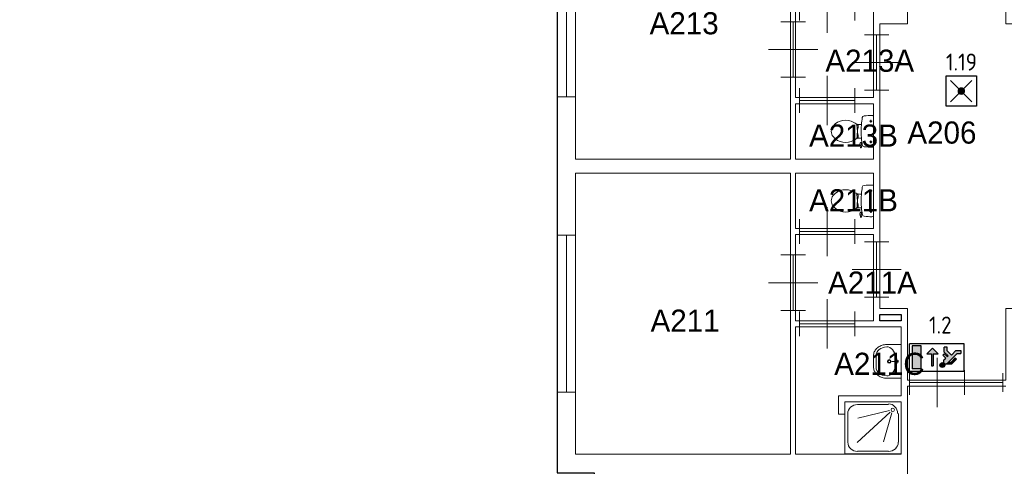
# Model space of a CAD drawing. Header units: millimetres. Extents: x 0 to 594, y 0 to 420.
# Tile 6 of 16: x 256 to 361, y 184 to 231. Entities that reach past the tile are written whole.
import ezdxf
from ezdxf.enums import TextEntityAlignment as Align

# ---------------------------------------------------------------- set-up
doc = ezdxf.new("R2010")
doc.units = ezdxf.units.MM
doc.header["$LTSCALE"] = 100
for name, color, linetype in [('BINNENMUUR', 7, 'Continuous'), ('BOUWKUNDE', 7, 'Continuous'), ('BUITENMUUR', 7, 'Continuous'), ('EL6350--Noodverlichting', 3, 'Continuous'), ('SANITAIR', 7, 'Continuous')]:
    doc.layers.add(name, color=color, linetype=linetype)
doc.layers.add('LABEL', color=7, linetype='Continuous', lineweight=0)
doc.styles.add('dgn175', font='dgn175.shx')
doc.styles.add('ISO18', font='ISO.shx', dxfattribs={"width": 0.9, "height": 1.8})

# ---------------------------------------------------------------- blocks, each defined once
blk = doc.blocks.new('22320')
at = {"layer": 'SANITAIR', "color": 7, "linetype": 'Continuous', "lineweight": 0}
for p, q in [((-0.71, -0.042), (-0.206, -0.042)), ((-0.191, -0.14), (-0.705, -0.266)), ((-0.87, -0.653), (-0.87, -0.19)), ((-0.718, -0.661), (-0.182, -0.168)), ((-0.152, -0.176), (-0.289, -0.649)), ((-0.046, -0.19), (-0.046, -0.653)), ((-0.206, -0.801), (-0.71, -0.801))]:
    blk.add_line(p, q, dxfattribs=at)
at = {"layer": 'SANITAIR', "color": 7, "linetype": 'Continuous', "lineweight": 0, "flags": 128}
blk.add_lwpolyline([(0, -0.843), (0, 0), (-0.916, 0), (-0.916, -0.843), (0, -0.843)], close=True, dxfattribs=at)
at = {"layer": 'SANITAIR', "color": 7, "linetype": 'Continuous', "lineweight": 0}
for centre, major_axis, ratio, start_param, end_param in [((-0.711, -0.19), (-0.16, 0), 0.920308, 4.712389, 6.283185), ((-0.207, -0.19), (0, 0.16), 0.925078, 4.712389, 6.283185), ((-0.711, -0.654), (-0.158, 0), 0.951584, 0, 1.570796), ((-0.207, -0.654), (-0.158, 0), 0.951584, 1.570796, 3.141593)]:
    blk.add_ellipse(centre, major_axis=major_axis, ratio=ratio, start_param=start_param, end_param=end_param, dxfattribs=at)
blk.add_ellipse((-0.138, -0.127), major_axis=(0, 0.0288), ratio=0.925078, dxfattribs=at)
blk = doc.blocks.new('20418')
at = {"layer": 'BOUWKUNDE', "color": 7, "linetype": 'Continuous', "lineweight": 0}
for p, q in [((0, -0.15), (0, 0.15)), ((0, 0), (0.622, 0)), ((0.622, -0.15), (0.622, 0.15))]:
    blk.add_line(p, q, dxfattribs=at)
blk = doc.blocks.new('2022')
at = {"layer": 'BOUWKUNDE', "color": 7, "linetype": 'Continuous', "lineweight": 0}
for p, q in [((0.45, 0), (0.45, 0.4)), ((0, -0.2), (0, 0.2)), ((0.9, -0.2), (0.9, 0.2)), ((0, 0), (0.9, 0)), ((0.45, -0.4), (0.45, 0))]:
    blk.add_line(p, q, dxfattribs=at)
blk = doc.blocks.new('2023')
at = {"layer": 'BOUWKUNDE', "color": 7, "linetype": 'Continuous', "lineweight": 0}
for p, q in [((0.2, 0.9), (-0.2, 0.9)), ((0, 0), (0, 0.9)), ((0, 0.45), (-0.4, 0.45)), ((0.4, 0.45), (0, 0.45)), ((0.2, 0), (-0.2, 0))]:
    blk.add_line(p, q, dxfattribs=at)
blk = doc.blocks.new('2024')
at = {"layer": 'BOUWKUNDE', "color": 7, "linetype": 'Continuous', "lineweight": 0}
for p, q in [((0.2, 0.9), (-0.2, 0.9)), ((0, 0), (0, 0.9)), ((0, 0.45), (-0.4, 0.45)), ((0.4, 0.45), (0, 0.45)), ((0.2, 0), (-0.2, 0))]:
    blk.add_line(p, q, dxfattribs=at)
blk = doc.blocks.new('2025')
at = {"layer": 'BOUWKUNDE', "color": 7, "linetype": 'Continuous', "lineweight": 0}
for p, q in [((0.45, 0), (0.45, 0.4)), ((0, -0.2), (0, 0.2)), ((0.9, -0.2), (0.9, 0.2)), ((0, 0), (0.9, 0)), ((0.45, -0.4), (0.45, 0))]:
    blk.add_line(p, q, dxfattribs=at)
blk = doc.blocks.new('20424')
at = {"layer": 'BOUWKUNDE', "color": 7, "linetype": 'Continuous', "lineweight": 0}
for p, q in [((0.15, 2.55), (-0.15, 2.55)), ((0, 0), (0, 2.55)), ((0.15, 0), (-0.15, 0))]:
    blk.add_line(p, q, dxfattribs=at)
blk = doc.blocks.new('20425')
at = {"layer": 'BOUWKUNDE', "color": 7, "linetype": 'Continuous', "lineweight": 0}
for p, q in [((0.15, 2.55), (-0.15, 2.55)), ((0, 0), (0, 2.55)), ((0.15, 0), (-0.15, 0))]:
    blk.add_line(p, q, dxfattribs=at)
blk = doc.blocks.new('22021')
at = {"layer": 'SANITAIR', "color": 7, "linetype": 'Continuous', "lineweight": 0}
for p, q in [((-0.066, 0.163), (-0.024, 0.163)), ((-0.045, 0.143), (-0.045, 0.184)), ((0, -0.248), (0, 0.248)), ((-0.271, 0.101), (-0.25, 0.101)), ((-0.25, 0.067), (-0.268, 0.067)), ((-0.25, 0.057), (-0.267, 0.057)), ((-0.26, 0.035), (-0.26, -0.035)), ((-0.255, 0.035), (-0.26, 0.035)), ((-0.255, 0.057), (-0.255, 0.035)), ((-0.25, 0.101), (-0.25, 0.057)), ((-0.2, 0.111), (-0.23, 0.111)), ((-0.27, -0.101), (-0.25, -0.101)), ((-0.25, -0.067), (-0.267, -0.067)), ((-0.25, -0.057), (-0.266, -0.057)), ((-0.255, -0.035), (-0.26, -0.035)), ((-0.255, -0.057), (-0.255, -0.035)), ((-0.25, -0.101), (-0.25, -0.057)), ((-0.23, -0.111), (-0.2, -0.111)), ((-0.045, -0.193), (-0.045, -0.152)), ((-0.216, -0.262), (-0.224, -0.21)), ((-0.204, -0.264), (-0.21, -0.266)), ((-0.192, -0.178), (-0.206, -0.183)), ((-0.205, -0.222), (-0.2, -0.259)), ((-0.202, -0.181), (-0.196, -0.21)), ((-0.197, -0.211), (-0.187, -0.208)), ((-0.065, -0.173), (-0.025, -0.173))]:
    blk.add_line(p, q, dxfattribs=at)
for centre in [(-0.045, 0.163), (-0.045, -0.173)]:
    blk.add_circle(centre, 0.012, dxfattribs=at)
for centre, radius, start, end in [((-0.456, -0.081), 0.263, 58.9077, 140.8792), ((0.995, 0), 1.2, 169.2904, 174.6981), ((-0.151, 0.217), 0.034, 96.3309, 169.2904), ((-0.028, -0.893), 1.15, 90, 96.3309), ((-0.027, 0.214), 0.0434, 51.7698, 91.0192), ((-0.555, 0), 0.135, 140.8792, 219.1208), ((-0.553, -0.241), 0.45, 56.1571, 58.9077), ((-0.231, 0.24), 0.129, 236.1571, 270), ((-0.292, 0.1), 0.02, 6.9358, 52.58), ((-1.191, -0.009), 0.926, 354.3005, 6.9358), ((0.992, 0), 1.197, 174.6981, 185.3019), ((-0.456, 0.08), 0.263, 219.1208, 301.0923), ((-0.553, 0.241), 0.45, 301.0923, 303.8429), ((-0.231, -0.24), 0.129, 90, 123.8429), ((-0.29, -0.099), 0.02, 307.7817, 354.3005), ((0.995, 0), 1.2, 185.3019, 190.7271), ((-0.2, -0.207), 0.025, 105.9272, 188.4779), ((-0.212, -0.262), 0.005, 188.4779, 285.7398), ((-0.195, -0.221), 0.01, 101.8886, 187.2238), ((-0.205, -0.26), 0.005, 285.7398, 7.2238), ((-0.151, -0.217), 0.0335, 190.7271, 263.6509), ((-0.028, 0.892), 1.15, 263.6509, 270), ((-0.027, -0.214), 0.0434, 268.9808, 308.2302)]:
    blk.add_arc(centre, radius, start, end, dxfattribs=at)
blk = doc.blocks.new('22047')
at = {"layer": 'SANITAIR', "color": 7, "linetype": 'Continuous', "lineweight": 0}
for p, q in [((-0.066, 0.163), (-0.024, 0.163)), ((-0.045, 0.143), (-0.045, 0.184)), ((0, -0.248), (0, 0.248)), ((-0.271, 0.101), (-0.25, 0.101)), ((-0.25, 0.067), (-0.268, 0.067)), ((-0.25, 0.057), (-0.267, 0.057)), ((-0.26, 0.035), (-0.26, -0.035)), ((-0.255, 0.035), (-0.26, 0.035)), ((-0.255, 0.057), (-0.255, 0.035)), ((-0.25, 0.101), (-0.25, 0.057)), ((-0.2, 0.111), (-0.23, 0.111)), ((-0.27, -0.101), (-0.25, -0.101)), ((-0.25, -0.067), (-0.267, -0.067)), ((-0.25, -0.057), (-0.266, -0.057)), ((-0.255, -0.035), (-0.26, -0.035)), ((-0.255, -0.057), (-0.255, -0.035)), ((-0.25, -0.101), (-0.25, -0.057)), ((-0.23, -0.111), (-0.2, -0.111)), ((-0.045, -0.193), (-0.045, -0.152)), ((-0.216, -0.262), (-0.224, -0.21)), ((-0.204, -0.264), (-0.21, -0.266)), ((-0.192, -0.178), (-0.206, -0.183)), ((-0.205, -0.222), (-0.2, -0.259)), ((-0.202, -0.181), (-0.196, -0.21)), ((-0.197, -0.211), (-0.187, -0.208)), ((-0.065, -0.173), (-0.025, -0.173))]:
    blk.add_line(p, q, dxfattribs=at)
for centre in [(-0.045, 0.163), (-0.045, -0.173)]:
    blk.add_circle(centre, 0.012, dxfattribs=at)
for centre, radius, start, end in [((-0.456, -0.081), 0.263, 58.9077, 140.8792), ((0.995, 0), 1.2, 169.2904, 174.6981), ((-0.151, 0.217), 0.034, 96.3309, 169.2904), ((-0.028, -0.893), 1.15, 90, 96.3309), ((-0.027, 0.214), 0.0434, 51.7698, 91.0192), ((-0.555, 0), 0.135, 140.8792, 219.1208), ((-0.553, -0.241), 0.45, 56.1571, 58.9077), ((-0.231, 0.24), 0.129, 236.1571, 270), ((-0.292, 0.1), 0.02, 6.9358, 52.58), ((-1.191, -0.009), 0.926, 354.3005, 6.9358), ((0.992, 0), 1.197, 174.6981, 185.3019), ((-0.456, 0.08), 0.263, 219.1208, 301.0923), ((-0.553, 0.241), 0.45, 301.0923, 303.8429), ((-0.231, -0.24), 0.129, 90, 123.8429), ((-0.29, -0.099), 0.02, 307.7817, 354.3005), ((0.995, 0), 1.2, 185.3019, 190.7271), ((-0.2, -0.207), 0.025, 105.9272, 188.4779), ((-0.212, -0.262), 0.005, 188.4779, 285.7398), ((-0.195, -0.221), 0.01, 101.8886, 187.2238), ((-0.205, -0.26), 0.005, 285.7398, 7.2238), ((-0.151, -0.217), 0.0335, 190.7271, 263.6509), ((-0.028, 0.892), 1.15, 263.6509, 270), ((-0.027, -0.214), 0.0434, 268.9808, 308.2302)]:
    blk.add_arc(centre, radius, start, end, dxfattribs=at)
blk = doc.blocks.new('22123')
at = {"layer": 'SANITAIR', "color": 7, "linetype": 'Continuous', "lineweight": 0}
for p, q in [((-0.41, -0.091), (-0.41, 0.091)), ((-0.065, 0), (-0.153, 0)), ((-0.1, 0.079), (-0.1, -0.079)), ((-0.064, 0.037), (-0.089, 0.029)), ((-0.065, 0), (-0.082, 0.045)), ((-0.065, 0), (-0.082, -0.045)), ((-0.064, -0.037), (-0.089, -0.029))]:
    blk.add_line(p, q, dxfattribs=at)
at = {"layer": 'SANITAIR', "color": 7, "linetype": 'Continuous', "lineweight": 0, "flags": 128}
blk.add_lwpolyline([(0, 0.275), (-0.235, 0.275), (-0.235, 0.275), (-0.255, 0.274), (-0.274, 0.271), (-0.292, 0.268), (-0.31, 0.263), (-0.328, 0.256), (-0.345, 0.249), (-0.361, 0.24), (-0.376, 0.23), (-0.389, 0.219), (-0.402, 0.207), (-0.413, 0.195), (-0.423, 0.181), (-0.432, 0.167), (-0.439, 0.153), (-0.444, 0.138), (-0.448, 0.122), (-0.45, 0.107), (-0.45, 0.091), (-0.45, 0.091), (-0.45, -0.091), (-0.45, -0.091), (-0.45, -0.107), (-0.448, -0.122), (-0.444, -0.138), (-0.439, -0.153), (-0.432, -0.167), (-0.423, -0.181), (-0.413, -0.195), (-0.402, -0.207), (-0.389, -0.219), (-0.376, -0.23), (-0.361, -0.24), (-0.345, -0.249), (-0.328, -0.256), (-0.31, -0.263), (-0.292, -0.268), (-0.274, -0.271), (-0.255, -0.274), (-0.235, -0.275), (-0.235, -0.275), (0, -0.275), (0, 0.275)], close=True, dxfattribs=at)
at = {"layer": 'SANITAIR', "color": 7, "linetype": 'Continuous', "lineweight": 0}
for centre, radius in [((-0.195, 0), 0.03), ((-0.195, 0), 0.02), ((-0.065, 0), 0.0175)]:
    blk.add_circle(centre, radius, dxfattribs=at)
for centre, major_axis, ratio, start_param, end_param in [((-0.23, 0.096), (0.18, 0.002), 0.771034, 1.586336, 3.157127), ((-0.21, 0.096), (0.04, -0.136), 0.751905, 1.224555, 2.997882), ((-0.23, -0.096), (-0.18, 0.002), 0.771034, 6.267651, 7.838442), ((-0.21, -0.096), (0.04, 0.136), 0.751905, 3.285304, 5.05863)]:
    blk.add_ellipse(centre, major_axis=major_axis, ratio=ratio, start_param=start_param, end_param=end_param, dxfattribs=at)
blk = doc.blocks.new('202102')
at = {"layer": 'BOUWKUNDE', "color": 7, "linetype": 'Continuous', "lineweight": 0}
for p, q in [((0.45, 0), (0.45, 0.4)), ((0, -0.2), (0, 0.2)), ((0.9, -0.2), (0.9, 0.2)), ((0, 0), (0.9, 0)), ((0.45, -0.4), (0.45, 0))]:
    blk.add_line(p, q, dxfattribs=at)
blk = doc.blocks.new('202103')
at = {"layer": 'BOUWKUNDE', "color": 7, "linetype": 'Continuous', "lineweight": 0}
for p, q in [((-0.2, 0), (0.2, 0)), ((0, 0), (0, -0.9)), ((-0.4, -0.45), (0, -0.45)), ((0, -0.45), (0.4, -0.45)), ((-0.2, -0.9), (0.2, -0.9))]:
    blk.add_line(p, q, dxfattribs=at)
blk = doc.blocks.new('202104')
at = {"layer": 'BOUWKUNDE', "color": 7, "linetype": 'Continuous', "lineweight": 0}
for p, q in [((0.45, 0), (0.45, 0.4)), ((0, -0.2), (0, 0.2)), ((0.9, -0.2), (0.9, 0.2)), ((0, 0), (0.9, 0)), ((0.45, -0.4), (0.45, 0))]:
    blk.add_line(p, q, dxfattribs=at)
blk = doc.blocks.new('202105')
at = {"layer": 'BOUWKUNDE', "color": 7, "linetype": 'Continuous', "lineweight": 0}
for p, q in [((0.2, 0.9), (-0.2, 0.9)), ((0, 0), (0, 0.9)), ((0, 0.45), (-0.4, 0.45)), ((0.4, 0.45), (0, 0.45)), ((0.2, 0), (-0.2, 0))]:
    blk.add_line(p, q, dxfattribs=at)
blk = doc.blocks.new('202175')
at = {"layer": 'BOUWKUNDE', "color": 7, "linetype": 'Continuous', "lineweight": 0}
for p, q in [((0.45, 0), (0.45, 0.4)), ((0, -0.2), (0, 0.2)), ((0.9, -0.2), (0.9, 0.2)), ((0, 0), (0.9, 0)), ((0.45, -0.4), (0.45, 0))]:
    blk.add_line(p, q, dxfattribs=at)
blk = doc.blocks.new('anv')
for p, q in [((-2.5, 497.5), (497.5, 497.5)), ((-2.5, -2.5), (-2.5, 497.5)), ((497.5, 497.5), (497.5, -2.5)), ((70.72325, 70.72325), (424.27675, 424.27675)), ((70.72325, 424.27675), (424.27675, 70.72325)), ((497.5, -2.5), (-2.5, -2.5))]:
    blk.add_line(p, q)
at = {"const_width": 62.5}
blk.add_lwpolyline([(216.25, 247.5, 1), (278.75, 247.5, 1)], format="xyb", close=True, dxfattribs=at)
blk = doc.blocks.new('nuo')
at = {"ltscale": 5.5}
for points in [[(301, 236), (331, 266, 0.388721), (333, 320, -0.055261), (327, 326, 0.375772), (274, 322), (114, 161), (50, 161), (50, 113), (133, 113), (208, 188), (278, 118), (278, 57), (326, 57), (326, 137), (264, 199), (278, 213), (326, 165), (349, 188)], [(274, 322, -0.198912), (303, 334), (200, 334), (123, 256), (145, 234), (213, 302), (254, 302)], [(333, 320, 0.62111), (398, 352, 1), (318, 352, 0.176186), (327, 326, -0.055261)], [(537, 366), (507, 366), (507, 167), (427, 167), (522, 72), (617, 167), (537, 167)], [(708, 35), (858, 35), (858, 415), (708, 415)]]:
    blk.add_hatch(color=256, dxfattribs=at).paths.add_polyline_path(points)
at = {"color": 0, "linetype": 'Continuous'}
for p, q in [((900, 450), (0, 450)), ((0, 450), (0, 0)), ((123, 256), (200, 334)), ((303, 334), (200, 334)), ((708, 415), (858, 415)), ((708, 415), (708, 35)), ((858, 35), (858, 415)), ((900, 450), (900, 0)), ((274, 322), (114, 161)), ((145, 234), (123, 256)), ((208, 188), (133, 113)), ((145, 234), (213, 302)), ((278, 118), (208, 188)), ((254, 302), (213, 302)), ((278, 213), (264, 199)), ((264, 199), (326, 137)), ((326, 165), (278, 213)), ((331, 266), (301, 236)), ((349, 188), (301, 236)), ((0, 0), (900, 0)), ((114, 161), (50, 161)), ((133, 113), (50, 113)), ((278, 118), (278, 57)), ((326, 137), (326, 57)), ((708, 35), (858, 35))]:
    blk.add_line(p, q, dxfattribs=at)
at = {"ltscale": 5.5}
for p, q in [((507, 167), (507, 366)), ((537, 366), (507, 366)), ((537, 167), (537, 366)), ((326, 165), (349, 188)), ((507, 167), (427, 167)), ((617, 167), (537, 167)), ((50, 113), (50, 161)), ((278, 57), (326, 57))]:
    blk.add_line(p, q, dxfattribs=at)
blk.add_lwpolyline([(427, 167), (522, 72), (617, 167)], dxfattribs=at)
at = {"color": 0, "linetype": 'Continuous'}
blk.add_circle((358, 352), 40, dxfattribs=at)
blk.add_arc((303, 294), 40, 315, 135, dxfattribs=at)

msp = doc.modelspace()

# ---------------------------------------------------------------- linework, layer by layer
at = {"layer": 'BINNENMUUR', "color": 7, "linetype": 'Continuous', "lineweight": 13}
for p, q in [((350.33, 192.53), (350.33, 91.74)), ((360.73, 192.53), (350.33, 192.53)), ((350.33, 192.53), (350.33, 192.53))]:
    msp.add_line(p, q, dxfattribs=at)
at = {"layer": 'BINNENMUUR', "color": 7, "linetype": 'Continuous', "lineweight": 13, "flags": 128}
for points in [[(350.33, 193.18), (360.73, 193.18), (360.73, 200.75), (363.66, 200.75), (363.66, 230.84), (360.73, 230.84), (360.73, 263.15), (363.66, 263.15), (363.66, 293.24), (360.73, 293.24), (360.73, 300.85), (350.33, 300.85), (350.33, 293.24), (347.41, 293.24), (347.41, 263.15), (350.33, 263.15), (350.33, 230.84), (347.41, 230.84), (347.41, 200.75), (350.33, 200.75), (350.33, 193.18)], [(315.23, 216.54), (337.98, 216.54), (337.98, 246.25), (315.23, 246.25), (315.23, 216.54)], [(338.5, 223.04), (346.76, 223.04), (346.76, 232.14), (338.5, 232.14), (338.5, 223.04)], [(338.5, 216.54), (346.76, 216.54), (346.76, 222.39), (338.5, 222.39), (338.5, 216.54)], [(315.23, 185.34), (337.98, 185.34), (337.98, 215.05), (315.23, 215.05), (315.23, 185.34)], [(338.5, 215.05), (338.5, 209.2), (346.76, 209.2), (346.76, 215.05), (338.5, 215.05)], [(338.5, 199.45), (346.76, 199.45), (346.76, 208.55), (338.5, 208.55), (338.5, 199.45)], [(338.5, 185.34), (349.68, 185.34), (349.68, 190.87), (343.7, 190.87), (343.7, 189.57), (343.05, 189.57), (343.05, 191.52), (349.68, 191.52), (349.68, 198.8), (338.5, 198.8), (338.5, 185.34)]]:
    msp.add_lwpolyline(points, close=True, dxfattribs=at)
at = {"layer": 'BUITENMUUR', "color": 7, "linetype": 'Continuous', "lineweight": 30, "flags": 128}
for points in [[(317.18, 183.39), (317.18, 174.29), (161.18, 174.29), (161.18, 170.39), (144.28, 170.39), (144.28, 294.54), (139.93, 294.54), (139.93, 304.1), (296.38, 304.1), (296.38, 308), (313.28, 308), (313.28, 183.39), (317.18, 183.39)], [(347.41, 200.1), (349.68, 200.1), (349.68, 199.45), (347.41, 199.45), (347.41, 200.1)]]:
    msp.add_lwpolyline(points, close=True, dxfattribs=at)

# ---------------------------------------------------------------- block references
at = {"color": 7, "linetype": 'Continuous', "lineweight": 0, "xscale": 6.5, "yscale": 6.5, "zscale": 6.5}
for name, p in [('20425', (314.26, 223.11)), ('2025', (338.92, 232.47)), ('2024', (338.24, 225.19)), ('2023', (347.08, 223.81)), ('2022', (338.92, 222.72)), ('22021', (346.76, 219.47)), ('22047', (346.76, 212.12)), ('202102', (338.92, 208.87)), ('20424', (314.26, 191.91)), ('202103', (347.08, 207.78)), ('202105', (338.24, 200.55)), ('202104', (338.92, 199.12)), ('22123', (349.68, 195.16)), ('202175', (350.54, 192.93)), ('20418', (356.39, 192.93)), ('22320', (349.68, 190.87))]:
    msp.add_blockref(name, p, dxfattribs=at)
at = {"layer": 'EL6350--Noodverlichting', "xscale": 0.006399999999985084, "yscale": 0.006399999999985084, "zscale": 0.006399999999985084}
msp.add_blockref('anv', (354.45, 222.14), dxfattribs=at)
at = {"layer": 'EL6350--Noodverlichting', "xscale": 0.006399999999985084, "yscale": 0.006399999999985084, "zscale": 0.006399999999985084, "rotation": 180}
msp.add_blockref('nuo', (356.32, 197.02), dxfattribs=at)

# ---------------------------------------------------------------- texts
at = {"layer": 'EL6350--Noodverlichting', "color": 1, "style": 'ISO18'}
for s, p in [('1.19', (356.05, 226.79)), ('1.2', (353.81, 199))]:
    msp.add_text(s, height=1.8, dxfattribs=at).set_placement(p, align=Align.MIDDLE)
at = {"layer": 'LABEL', "color": 7, "linetype": 'Continuous', "lineweight": 0, "style": 'dgn175'}
for s, p in [('A213', (323.06, 229.72)), ('A213A', (341.65, 225.76)), ('A213B', (339.93, 217.85)), ('A206', (350.33, 218.17)), ('A211B', (339.93, 211.01)), ('A211A', (341.94, 202.31)), ('A211', (323.16, 198.29)), ('A211C', (342.59, 193.73))]:
    msp.add_text(s, height=2.34, dxfattribs=at).set_placement(p)

doc.saveas('drawing.dxf')
